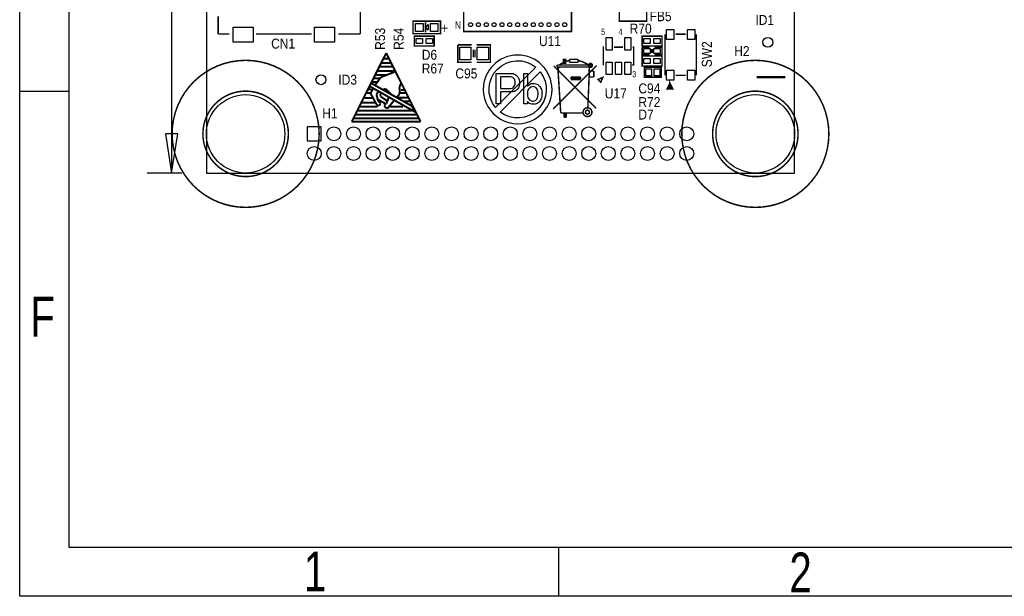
# Model space of a CAD drawing. Extents: x -19 to 391, y -43 to 244.
# Tile 1 of 31: x -19 to 81, y -43 to 16. Entities that reach past the tile are written whole.
import ezdxf
from ezdxf.enums import TextEntityAlignment as Align

# ---------------------------------------------------------------- set-up
doc = ezdxf.new("R2010")
doc.units = 0
for name, color, linetype in [('BOARD_GEOMETRY_DIMENSION', 2, 'CONTINUOUS'), ('BOARD_GEOMETRY_OUTLINE', 3, 'CONTINUOUS'), ('BOARD_GEOMETRY_SILKSCREEN_TOP', 1, 'CONTINUOUS'), ('PACKAGE_GEOMETRY_SILKSCREEN_TOP', 4, 'CONTINUOUS'), ('PIN_TOP', 5, 'CONTINUOUS'), ('REF_DES_SILKSCREEN_TOP', 6, 'CONTINUOUS')]:
    doc.layers.add(name, color=color, linetype=linetype)

msp = doc.modelspace()

# ---------------------------------------------------------------- linework, layer by layer
at = {"layer": 'BOARD_GEOMETRY_DIMENSION'}
for points in [[(-19.05, -43.18), (-19.05, 243.819934), (390.949942, 243.819934), (390.949942, -43.18)], [(-4.18084, 3.999992), (-3.556, 0), (-2.93116, 3.999992)]]:
    msp.add_lwpolyline(points, close=True, dxfattribs=at)
for points in [[(-14.05001, 238.819944), (-14.05001, -38.179756)], [(-3.556, 46.355), (-3.556, 0)], [(-14.05001, 8.320024), (-19.05, 8.320024)], [(-2.500122, 0), (-6.056122, 0)], [(-14.05001, -38.179756), (385.949952, -38.179756)], [(35.94989, -43.18), (35.94989, -38.179756)]]:
    msp.add_lwpolyline(points, dxfattribs=at)
at = {"layer": 'BOARD_GEOMETRY_OUTLINE'}
msp.add_lwpolyline([(0, 0), (59.99988, 0), (59.99988, 90.000074), (0, 90.000074)], close=True, dxfattribs=at)
at = {"layer": 'BOARD_GEOMETRY_SILKSCREEN_TOP'}
for points in [[(-19.05, -43.18), (-19.05, 243.819934), (390.949942, 243.819934), (390.949942, -43.18)], [(31.78048, 8.603488), (31.710884, 8.518906), (31.700724, 8.508746), (31.616142, 8.436102), (31.52013, 8.376666), (31.413196, 8.3312), (31.294324, 8.297926), (31.165038, 8.278622), (31.025846, 8.271764), (29.986732, 8.271764), (29.986732, 7.049008), (29.567124, 7.049008), (29.567124, 10.169398), (31.025846, 10.169398), (31.15818, 10.162286), (31.281116, 10.139934), (31.397194, 10.103612), (31.503112, 10.052304), (31.601918, 9.985756), (31.68269, 9.914128), (31.757366, 9.828276), (31.818834, 9.732264), (31.867348, 9.6266), (31.90367, 9.510522), (31.926784, 9.384284), (31.93796, 9.24814), (31.93796, 9.202928), (31.931864, 9.059418), (31.912814, 8.928354), (31.881318, 8.808466), (31.836868, 8.700516)], [(33.944306, 7.249668), (33.854644, 7.171944), (33.754822, 7.10946), (33.645856, 7.063232), (33.527746, 7.031736), (33.39973, 7.015734), (33.324038, 7.012686), (33.187894, 7.021576), (33.066736, 7.050024), (32.961834, 7.097268), (32.870902, 7.163054), (32.795464, 7.247636), (32.759142, 7.305294), (32.759142, 7.049008), (32.39389, 7.049008), (32.39389, 10.169398), (32.759142, 10.169398), (32.759142, 8.85571), (32.847788, 8.951468), (32.9438, 9.028176), (33.047686, 9.085834), (33.157668, 9.125204), (33.274508, 9.14527), (33.342072, 9.147302), (33.47339, 9.139174), (33.594294, 9.115044), (33.707324, 9.074658), (33.81121, 9.01827), (33.906968, 8.945626), (33.944306, 8.91032), (34.01822, 8.827516), (34.080704, 8.734806), (34.133028, 8.632698), (34.17443, 8.5217), (34.204656, 8.401812), (34.225992, 8.27278), (34.235136, 8.133334), (34.235898, 8.07085), (34.230818, 7.930642), (34.214816, 7.798562), (34.186622, 7.675372), (34.148268, 7.561326), (34.098738, 7.456424), (34.038286, 7.360666), (33.967674, 7.273798)], [(30.935168, 9.823196), (29.986732, 9.823196), (29.986732, 8.618728), (30.935168, 8.618728), (31.06928, 8.629904), (31.186374, 8.664194), (31.287212, 8.721598), (31.336488, 8.765032), (31.409386, 8.85571), (31.46171, 8.960612), (31.491936, 9.080754), (31.500064, 9.202928), (31.49092, 9.3472), (31.463742, 9.471152), (31.418276, 9.575038), (31.354776, 9.658858), (31.26105, 9.73455), (31.155132, 9.786874), (31.036006, 9.816084)], [(33.324038, 8.819388), (33.20796, 8.80618), (33.097978, 8.766048), (32.993076, 8.698484), (32.92348, 8.637016), (32.851852, 8.548116), (32.801306, 8.44423), (32.770064, 8.324088), (32.759142, 8.18896), (32.759142, 7.961884), (32.770064, 7.833868), (32.802322, 7.716774), (32.855916, 7.610856), (32.931608, 7.515098), (32.941768, 7.504938), (33.039558, 7.425436), (33.147508, 7.370826), (33.264602, 7.34441), (33.324038, 7.341616), (33.447228, 7.357618), (33.55594, 7.406132), (33.63468, 7.468616), (33.70326, 7.55142), (33.756854, 7.64921), (33.79724, 7.760208), (33.823402, 7.886192), (33.834578, 8.025384), (33.835594, 8.07085), (33.828482, 8.222234), (33.808162, 8.356346), (33.775904, 8.47344), (33.729676, 8.573262), (33.669986, 8.65505), (33.652968, 8.673084), (33.551876, 8.753856), (33.443164, 8.803386), (33.325054, 8.819388)]]:
    msp.add_lwpolyline(points, close=True, dxfattribs=at)
for points in [[(-14.05001, 238.819944), (-14.05001, -38.179756)], [(-14.05001, 8.320024), (-19.05, 8.320024)], [(-14.05001, -38.179756), (385.949952, -38.179756)], [(35.94989, -43.18), (35.94989, -38.179756)]]:
    msp.add_lwpolyline(points, dxfattribs=at)
for points, const_width in [([(18.3388, 12.2428), (14.8336, 5.2578)], 0.2032), ([(21.844, 5.2578), (18.3388, 12.2428)], 0.2032), ([(17.8816, 11.2268), (18.7706, 11.2268)], 0.2032), ([(18.0848, 11.6586), (18.5674, 11.6586)], 0.2032), ([(17.2974, 10.0076), (18.3134, 10.0076)], 0.2032), ([(17.4498, 10.414), (19.1262, 10.414)], 0.2032), ([(17.7038, 10.8458), (18.9484, 10.8458)], 0.2032), ([(19.177, 10.3124), (17.8054, 9.779)], 0.2032), ([(16.637, 8.8646), (16.8148, 9.1694)], 0.2032), ([(16.8148, 9.1694), (20.955, 6.8326)], 0.2032), ([(16.9418, 9.2964), (17.3736, 9.2964)], 0.2032), ([(17.0942, 9.6774), (17.6784, 9.6774)], 0.2032), ([(17.8054, 9.779), (17.2466, 9.0424)], 0.2032), ([(19.685, 8.7376), (19.8374, 9.144)], 0.2032), ([(56.134, 9.779), (59.055, 9.779)], 0.254), ([(16.383, 8.1534), (16.7132, 8.1534)], 0.2032), ([(16.5608, 8.5344), (16.8402, 8.5344)], 0.2032), ([(21.3106, 6.223), (16.637, 8.8646)], 0.2032), ([(17.018, 8.636), (16.764, 8.1788)], 0.2032), ([(16.764, 8.2042), (16.764, 8.0772)], 0.2032), ([(16.764, 8.0772), (17.399, 6.9342)], 0.2032), ([(17.3482, 8.0518), (17.5514, 8.3058)], 0.2032), ([(17.526, 7.3152), (17.3482, 8.0518)], 0.2032), ([(17.7292, 8.1026), (17.78, 7.7978)], 0.2032), ([(18.034, 8.509), (18.2626, 8.6106)], 0.2032), ([(18.2626, 8.6106), (18.7706, 8.1026)], 0.2032), ([(19.431, 7.7216), (19.685, 8.0518)], 0.2032), ([(19.7358, 8.3058), (19.685, 8.7376)], 0.2032), ([(19.685, 8.0518), (19.7358, 8.3058)], 0.2032), ([(19.7612, 8.1534), (20.3454, 8.1534)], 0.2032), ([(19.8374, 8.4836), (20.1422, 8.4836)], 0.2032), ([(15.8496, 7.1882), (17.2212, 7.1882)], 0.2032), ([(16.129, 7.6708), (16.9418, 7.6708)], 0.2032), ([(17.399, 6.9342), (17.5006, 6.858)], 0.2032), ([(17.7038, 7.239), (17.526, 7.3152)], 0.2032), ([(17.5514, 7.4676), (18.2626, 7.0866)], 0.2032), ([(17.653, 6.9088), (17.7546, 7.0612)], 0.2032), ([(17.7546, 7.0612), (17.7038, 7.239)], 0.2032), ([(17.78, 7.7978), (18.4404, 7.366)], 0.2032), ([(18.1864, 7.0104), (18.161, 6.8834)], 0.2032), ([(18.2626, 7.0612), (18.1864, 7.0104)], 0.2032), ([(18.3642, 7.0866), (18.2626, 7.0612)], 0.2032), ([(18.5928, 7.6962), (18.3642, 7.0866)], 0.2032), ([(18.5166, 6.6294), (19.1516, 7.4168)], 0.2032), ([(19.5834, 7.6962), (20.5232, 7.6962)], 0.2032), ([(20.1676, 7.3152), (20.7264, 7.3152)], 0.2032), ([(15.24, 5.9436), (21.4376, 5.9436)], 0.2032), ([(15.4686, 6.35), (20.955, 6.35)], 0.2032), ([(15.6718, 6.7818), (17.4752, 6.7818)], 0.2032), ([(17.5006, 6.858), (17.653, 6.9088)], 0.2032), ([(18.161, 6.8834), (18.2118, 6.7564)], 0.2032), ([(18.2118, 6.7564), (18.288, 6.6548)], 0.2032), ([(18.288, 6.6548), (18.5166, 6.6294)], 0.2032), ([(18.7198, 6.7818), (20.0406, 6.7818)], 0.2032), ([(20.955, 6.8326), (21.3106, 6.223)], 0.2032), ([(14.8336, 5.2578), (21.844, 5.2578)], 0.2032), ([(15.0368, 5.588), (21.6154, 5.588)], 0.2032)]:
    msp.add_lwpolyline(points, dxfattribs=dict(at, const_width=const_width))
for points in [[(35.257994, 8.535416, 1), (28.244394, 8.535162, 1)], [(29.48813, 6.685534, -0.904472), (33.600898, 10.798302)], [(34.064194, 10.322306, -0.879905), (29.964126, 6.222492)]]:
    msp.add_lwpolyline(points, format="xyb", close=True, dxfattribs=at)
at = {"layer": 'PACKAGE_GEOMETRY_SILKSCREEN_TOP'}
for points, const_width in [([(15.699994, 27.77998), (15.699994, 14.179804)], 0.1524), ([(1.20015, 14.179804), (1.20015, 15.979902)], 0.1524), ([(22.352, 15.367), (22.352, 14.351)], 0.1524), ([(22.6314, 15.1638), (22.352, 14.859)], 0.1524), ([(22.6314, 14.8844), (22.6314, 15.1638)], 0.1524), ([(2.350008, 14.179804), (1.20015, 14.179804)], 0.1524), ([(5.050028, 14.179804), (10.750042, 14.179804)], 0.1524), ([(15.699994, 14.179804), (13.450062, 14.179804)], 0.1524), ([(22.2758, 14.859), (22.352, 14.859)], 0.1524), ([(22.352, 14.859), (22.6314, 14.5796)], 0.1524), ([(22.6314, 14.5796), (22.6314, 14.8844)], 0.1524), ([(22.6314, 14.859), (22.6822, 14.859)], 0.1524), ([(46.787054, 14.165072), (46.787054, 9.964928)], 0.1524), ([(48.887126, 14.165072), (47.886874, 14.165072)], 0.1524), ([(49.986946, 9.964928), (49.986946, 14.165072)], 0.1524), ([(25.654, 13.081), (27.051, 13.081)], 0.1524), ([(27.051, 11.303), (25.654, 11.303), (25.654, 13.081)], 0.1524), ([(27.559, 13.081), (28.956, 13.081), (28.956, 12.954), (28.956, 11.303), (27.559, 11.303)], 0.1524), ([(27.2288, 12.573), (27.2288, 11.811)], 0.1524), ([(27.4066, 12.573), (27.4066, 11.811)], 0.1524), ([(40.577008, 12.837922), (40.487092, 12.837922), (40.487092, 11.038078)], 0.1524), ([(42.487088, 12.837922), (41.577006, 12.837922)], 0.1524), ([(43.46702, 11.038078), (43.586908, 11.038078), (43.586908, 12.837922), (43.476926, 12.837922)], 0.1524), ([(45.212, 12.065), (44.45, 12.065), (44.45, 12.827)], 0.1524), ([(44.45, 12.827), (45.212, 12.827)], 0.1524), ([(45.3898, 12.6492), (45.3898, 12.2428)], 0.1524), ([(45.5422, 12.6492), (45.5422, 12.2428)], 0.1524), ([(45.72, 12.827), (46.482, 12.827), (46.482, 12.065), (45.72, 12.065)], 0.1524), ([(39.8145, 10.9855), (35.3695, 6.5405)], 0.1524), ([(35.77336, 11.0109), (35.77336, 10.81024)], 0.1524), ([(38.989, 11.0236), (35.7886, 11.0236)], 0.1524), ([(36.5506, 11.6078), (36.5252, 11.6078), (36.5252, 11.2522)], 0.1524), ([(37.0332, 11.303), (37.0332, 11.6078)], 0.1524), ([(37.9222, 11.303), (37.0332, 11.303)], 0.1524), ([(37.0586, 11.6078), (37.9222, 11.6078)], 0.1524), ([(37.9222, 11.303), (37.9222, 11.6078)], 0.1524), ([(39.0652, 11.0236), (39.0398, 9.8044)], 0.1524), ([(40.487092, 11.038078), (40.556942, 11.038078)], 0.1524), ([(39.751, 6.604), (35.433, 10.922)], 0.1524), ([(39.0398, 10.8204), (35.77336, 10.81024)], 0.1524), ([(35.88004, 10.81024), (35.8902, 10.1854)], 0.1524), ([(35.8902, 10.1854), (36.1442, 6.1468)], 0.1524), ([(39.5224, 10.414), (39.0652, 10.414)], 0.1524), ([(39.5224, 9.8044), (39.5224, 10.414)], 0.1524), ([(38.1762, 9.8044), (37.211, 9.8044)], 0.1524), ([(37.211, 9.8044), (37.211, 9.5504)], 0.1524), ([(38.1762, 9.6774), (37.211, 9.6774)], 0.1524), ([(38.1762, 9.5504), (37.211, 9.5504)], 0.1524), ([(38.1762, 9.8044), (38.1762, 9.5504)], 0.1524), ([(39.0398, 9.8044), (38.9128, 6.6548)], 0.1524), ([(39.5224, 9.8044), (39.0398, 9.8044)], 0.1524), ([(47.286926, 9.115044), (47.03699, 8.614918), (47.537116, 8.614918), (47.286926, 9.115044), (47.286926, 8.714994)], 0.199898), ([(47.886874, 9.964928), (48.887126, 9.964928)], 0.1524), ([(36.1442, 6.1214), (38.4048, 6.1214)], 0.1524), ([(36.2458, 6.1214), (36.4744, 6.1214)], 0.1524), ([(36.4744, 6.1214), (36.4744, 5.6896)], 0.1524), ([(36.576, 6.1214), (36.576, 5.6896)], 0.1524), ([(36.703, 6.1214), (36.703, 5.6896)], 0.1524), ([(36.4744, 5.6896), (36.703, 5.6896)], 0.1524)]:
    msp.add_lwpolyline(points, dxfattribs=dict(at, const_width=const_width))
at = {"layer": 'PACKAGE_GEOMETRY_SILKSCREEN_TOP', "const_width": 0.1524}
for points in [[(26.249884, 25.439116), (26.249884, 14.438884), (37.250116, 14.438884), (37.250116, 25.439116)], [(44.918884, 15.494), (42.124884, 15.494), (42.124884, 16.764), (44.918884, 16.764)], [(23.876, 14.224), (21.082, 14.224), (21.082, 15.494), (23.876, 15.494)], [(21.209, 13.97), (23.241, 13.97), (23.241, 12.954), (21.209, 12.954)], [(44.45, 13.97), (46.482, 13.97), (46.482, 12.954), (44.45, 12.954)], [(36.4236, 11.6078), (36.4236, 11.2014), (36.6522, 11.2014), (36.6522, 11.6078)], [(44.45, 11.938), (46.482, 11.938), (46.482, 10.922), (44.45, 10.922)], [(44.699174, 9.786874), (46.398942, 9.786874), (46.398942, 10.787126), (44.699174, 10.787126)], [(40.436292, 9.754108), (39.9415, 9.541764), (40.224202, 9.259062)]]:
    msp.add_lwpolyline(points, close=True, dxfattribs=at)
for points in [[(11.500104, 3.999992, 1), (-3.50012, 3.999992, 1)], [(39.38016, 10.9855, 1), (38.97884, 10.9855, 1)], [(63.5, 3.999992, 1), (48.499776, 3.999992, 1)], [(8.359648, 3.999992, 1), (-0.359664, 3.999992, 1)], [(60.359544, 3.999992, 1), (51.640232, 3.999992, 1)], [(39.32428, 6.2103, 1), (38.42512, 6.2103, 1)], [(39.07536, 6.2103, 1), (38.67404, 6.2103, 1)]]:
    msp.add_lwpolyline(points, format="xyb", close=True, dxfattribs=at)
for points in [[(37.0078, 11.4808, 0.136779), (36.0172, 11.0236)], [(39.0398, 10.9728, 0.107965), (37.9476, 11.4808)], [(39.0906, 11.0236), (39.0906, 11.049, -1), (39.243, 11.049), (39.243, 10.9474, -1), (39.1414, 10.9474), (39.1414, 10.9728)]]:
    msp.add_lwpolyline(points, format="xyb", dxfattribs=at)
at = {"layer": 'PIN_TOP'}
for points in [[(22.098, 15.2654), (22.098, 14.4526), (21.336, 14.4526), (21.336, 15.2654)], [(23.622, 15.2654), (23.622, 14.4526), (22.86, 14.4526), (22.86, 15.2654)], [(2.734056, 14.866874), (4.766056, 14.866874), (4.766056, 13.342874), (2.734056, 13.342874)], [(11.034014, 14.866874), (13.066014, 14.866874), (13.066014, 13.342874), (11.034014, 13.342874)], [(47.693072, 13.631926), (46.931072, 13.631926), (46.931072, 14.647926), (47.693072, 14.647926)], [(49.842928, 13.631926), (49.080928, 13.631926), (49.080928, 14.647926), (49.842928, 14.647926)], [(21.3995, 13.208), (21.3995, 13.716), (22.0345, 13.716), (22.0345, 13.208)], [(22.4155, 13.208), (22.4155, 13.716), (23.0505, 13.716), (23.0505, 13.208)], [(40.76954, 12.552934), (40.76954, 13.822934), (41.40454, 13.822934), (41.40454, 12.552934)], [(42.66946, 12.552934), (42.66946, 13.822934), (43.30446, 13.822934), (43.30446, 12.552934)], [(44.6405, 13.208), (44.6405, 13.716), (45.2755, 13.716), (45.2755, 13.208)], [(45.6565, 13.208), (45.6565, 13.716), (46.2915, 13.716), (46.2915, 13.208)], [(25.8445, 11.557), (25.8445, 12.827), (26.9875, 12.827), (26.9875, 11.557)], [(27.6225, 11.557), (27.6225, 12.827), (28.7655, 12.827), (28.7655, 11.557)], [(44.6405, 12.192), (44.6405, 12.7), (45.2755, 12.7), (45.2755, 12.192)], [(45.6565, 12.192), (45.6565, 12.7), (46.2915, 12.7), (46.2915, 12.192)], [(40.76954, 10.053066), (40.76954, 11.323066), (41.40454, 11.323066), (41.40454, 10.053066)], [(41.7195, 10.053066), (41.7195, 11.323066), (42.3545, 11.323066), (42.3545, 10.053066)], [(42.66946, 10.053066), (42.66946, 11.323066), (43.30446, 11.323066), (43.30446, 10.053066)], [(44.6405, 11.176), (44.6405, 11.684), (45.2755, 11.684), (45.2755, 11.176)], [(45.6565, 11.176), (45.6565, 11.684), (46.2915, 11.684), (46.2915, 11.176)], [(44.844716, 9.9314), (44.844716, 10.6426), (45.403516, 10.6426), (45.403516, 9.9314)], [(45.6946, 9.9314), (45.6946, 10.6426), (46.2534, 10.6426), (46.2534, 9.9314)], [(47.693072, 9.482074), (46.931072, 9.482074), (46.931072, 10.498074), (47.693072, 10.498074)], [(49.842928, 9.482074), (49.080928, 9.482074), (49.080928, 10.498074), (49.842928, 10.498074)], [(10.288778, 4.711192), (10.288778, 3.288792), (11.711178, 3.288792), (11.711178, 4.711192)]]:
    msp.add_lwpolyline(points, close=True, dxfattribs=at)
for centre, radius in [((26.949908, 15.138908), 0.2032), ((27.750008, 15.138908), 0.2032), ((28.550108, 15.138908), 0.2032), ((29.349954, 15.138908), 0.2032), ((30.150054, 15.138908), 0.2032), ((30.9499, 15.138908), 0.2032), ((31.75, 15.138908), 0.2032), ((32.5501, 15.138908), 0.2032), ((33.349946, 15.138908), 0.2032), ((34.150046, 15.138908), 0.2032), ((34.949892, 15.138908), 0.2032), ((35.749992, 15.138908), 0.2032), ((36.550092, 15.138908), 0.2032), ((57.277, 13.335), 0.508), ((11.684, 9.525), 0.508), ((3.999992, 3.999992), 4.0005), ((55.999888, 3.999992), 4.0005), ((12.999974, 3.999992), 0.7112), ((14.99997, 3.999992), 0.7112), ((16.999966, 3.999992), 0.7112), ((18.999962, 3.999992), 0.7112), ((20.999958, 3.999992), 0.7112), ((22.999954, 3.999992), 0.7112), ((24.99995, 3.999992), 0.7112), ((26.999946, 3.999992), 0.7112), ((28.999942, 3.999992), 0.7112), ((30.999938, 3.999992), 0.7112), ((32.999934, 3.999992), 0.7112), ((34.99993, 3.999992), 0.7112), ((36.999926, 3.999992), 0.7112), ((38.999922, 3.999992), 0.7112), ((40.999918, 3.999992), 0.7112), ((42.999914, 3.999992), 0.7112), ((44.99991, 3.999992), 0.7112), ((46.999906, 3.999992), 0.7112), ((48.999902, 3.999992), 0.7112), ((10.999978, 1.999996), 0.7112), ((12.999974, 1.999996), 0.7112), ((14.99997, 1.999996), 0.7112), ((16.999966, 1.999996), 0.7112), ((18.999962, 1.999996), 0.7112), ((20.999958, 1.999996), 0.7112), ((22.999954, 1.999996), 0.7112), ((24.99995, 1.999996), 0.7112), ((26.999946, 1.999996), 0.7112), ((28.999942, 1.999996), 0.7112), ((30.999938, 1.999996), 0.7112), ((32.999934, 1.999996), 0.7112), ((34.99993, 1.999996), 0.7112), ((36.999926, 1.999996), 0.7112), ((38.999922, 1.999996), 0.7112), ((40.999918, 1.999996), 0.7112), ((42.999914, 1.999996), 0.7112), ((44.99991, 1.999996), 0.7112), ((46.999906, 1.999996), 0.7112), ((48.999902, 1.999996), 0.7112)]:
    msp.add_circle(centre, radius, dxfattribs=at)

# ---------------------------------------------------------------- texts
at = {"layer": 'BOARD_GEOMETRY_DIMENSION', "width": 0.75}
for s, p in [('F', (-17.949926, -16.679672)), ('1', (9.949942, -42.679874)), ('2', (59.480704, -42.780458))]:
    msp.add_text(s, height=4.064, dxfattribs=at).set_placement(p)
at = {"layer": 'BOARD_GEOMETRY_SILKSCREEN_TOP'}
for s, height, width, p in [('ID1', 1.016, 0.9, (56.007, 15.113)), ('ID3', 1.016, 0.9, (13.462, 9.017)), ('F', 4.064, 0.75, (-17.949926, -16.679672)), ('1', 4.064, 0.75, (9.949942, -42.679874)), ('2', 4.064, 0.75, (59.480704, -42.780458))]:
    msp.add_text(s, height=height, dxfattribs=dict(at, width=width)).set_placement(p)
at = {"layer": 'PACKAGE_GEOMETRY_SILKSCREEN_TOP', "width": 0.95}
msp.add_text('+', height=1.016, rotation=180, dxfattribs=at).set_placement((24.678894, 15.25905))
at = {"layer": 'PACKAGE_GEOMETRY_SILKSCREEN_TOP', "width": 0.833333}
msp.add_text('N', height=0.762, dxfattribs=at).set_placement((25.654, 14.732), align=Align.CENTER)
at = {"layer": 'PACKAGE_GEOMETRY_SILKSCREEN_TOP', "width": 0.88}
for s, p in [('5', (40.259, 14.097)), ('4', (42.037, 14.097)), ('3', (43.434, 9.779))]:
    msp.add_text(s, height=0.635, dxfattribs=at).set_placement(p)
at = {"layer": 'REF_DES_SILKSCREEN_TOP', "width": 0.9}
for s, p in [('FB5', (45.212, 15.494)), ('R70', (43.18, 14.224)), ('CN1', (6.604, 12.7)), ('D6', (21.971, 11.557)), ('H2', (53.848, 11.938)), ('R67', (21.971, 10.16)), ('C95', (25.4, 9.652)), ('C94', (44.069, 8.128)), ('U17', (40.64, 7.62)), ('R72', (44.069, 6.731)), ('H1', (11.811, 5.588)), ('D7', (44.069, 5.461))]:
    msp.add_text(s, height=1.016, dxfattribs=at).set_placement(p)
for s, p in [('R53', (18.22704, 12.573)), ('R54', (20.12696, 12.573)), ('SW2', (51.562, 10.795))]:
    msp.add_text(s, height=1.016, rotation=90, dxfattribs=at).set_placement(p)
msp.add_text('U11', height=1.016, dxfattribs=at).set_placement((35.052, 12.954), align=Align.CENTER)

doc.saveas('drawing.dxf')
